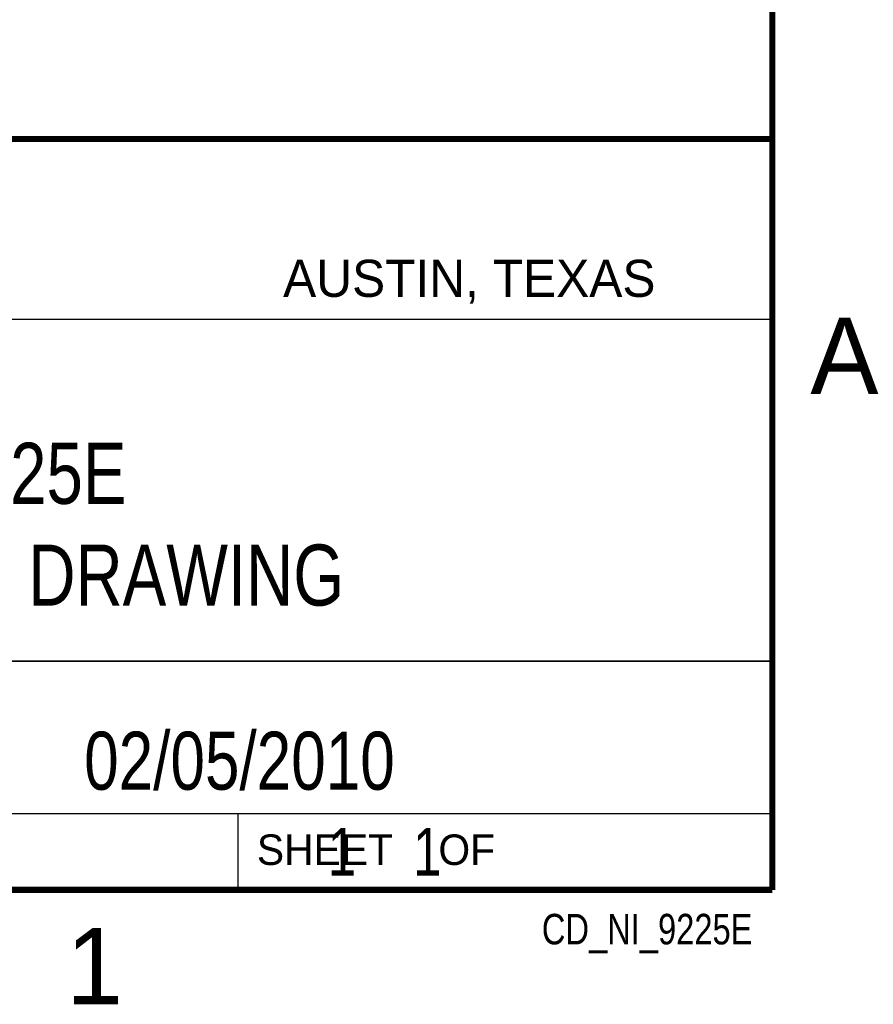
# Model space of a CAD drawing. Header units: inches. Extents: x 0 to 22, y 0 to 17.
# Tile 7 of 8: x 19 to 21.8, y 0.1 to 3.4. Entities that reach past the tile are written whole.
import ezdxf
from ezdxf.enums import TextEntityAlignment as Align

# ---------------------------------------------------------------- set-up
doc = ezdxf.new("R2010")
doc.units = ezdxf.units.IN
doc.header["$LTSCALE"] = 1.21
doc.header["$MEASUREMENT"] = 0
doc.layers.get('0').update_dxf_attribs({"linetype": 'CONTINUOUS'})
doc.styles.get("Standard").update_dxf_attribs({"font": 'txt', "width": 0.8})

msp = doc.modelspace()

# ---------------------------------------------------------------- linework, layer by layer
at = {"color": 2, "linetype": 'CONTINUOUS'}
for p, q in [((16.3737, 2.9596), (21.5037, 2.9596)), ((16.375, 2.96), (21.5, 2.96)), ((21.5037, 2.9596), (21.5037, 1.2496)), ((16.7288, 2.37), (21.5, 2.37)), ((16.3737, 1.2496), (21.5037, 1.2496)), ((18.01, 1.25), (21.5, 1.25)), ((21.5, 1.25), (21.5, 0.75)), ((16.375, 0.75), (21.5, 0.75)), ((18.01, 0.75), (21.5, 0.75)), ((19.75, 0.75), (21.5, 0.75)), ((19.75, 0.75), (19.75, 0.5)), ((21.5, 0.75), (21.5, 0.5)), ((19.75, 0.5), (21.5, 0.5)), ((20.4977, 0.4994), (21.4977, 0.4994)), ((20.4977, 0.4994), (20.4977, 0.4989)), ((20.4977, 0.4989), (21.4977, 0.4989)), ((21.4977, 0.4994), (21.4977, 0.4989))]:
    msp.add_line(p, q, dxfattribs=at)
at = {"color": 7, "linetype": 'CONTINUOUS', "const_width": 0.02}
for points in [[(21.5, 0.5), (21.5, 16.5)], [(13.6, 2.9595), (21.5, 2.96)], [(0.5, 0.5), (21.5, 0.5)]]:
    msp.add_lwpolyline(points, dxfattribs=at)

# ---------------------------------------------------------------- texts
at = {"color": 2, "linetype": 'CONTINUOUS'}
for s, height, p in [('AUSTIN, TEXAS', 0.121576, (19.898, 2.4426)), ('A', 0.25, (21.625, 2.125)), ('SHEET    OF', 0.1, (19.8121, 0.5815)), ('1', 0.25, (19.1875, 0.125))]:
    msp.add_text(s, height=height, dxfattribs=at).set_placement(p)
at = {"color": 2, "linetype": 'CONTINUOUS', "width": 0.8}
msp.add_text('CD_NI_9225E', height=0.1, dxfattribs=at).set_placement((21.4352, 0.3213), align=Align.RIGHT)
at = {"color": 7, "linetype": 'CONTINUOUS'}
for s, insert, char_height, width, attachment_point in [('NI 9225E\\PCUSTOMER DRAWING', (18.9387, 1.9646), 0.2, 2.56, 2), ('02/05/2010 ', (19.755, 1.0181), 0.19, 1.672, 2), ('     1    1', (19.8125, 0.7031), 0.15625, 1.375, 1)]:
    msp.add_mtext(s, dxfattribs=dict(at, insert=insert, char_height=char_height, width=width, attachment_point=attachment_point))

doc.saveas('drawing.dxf')
